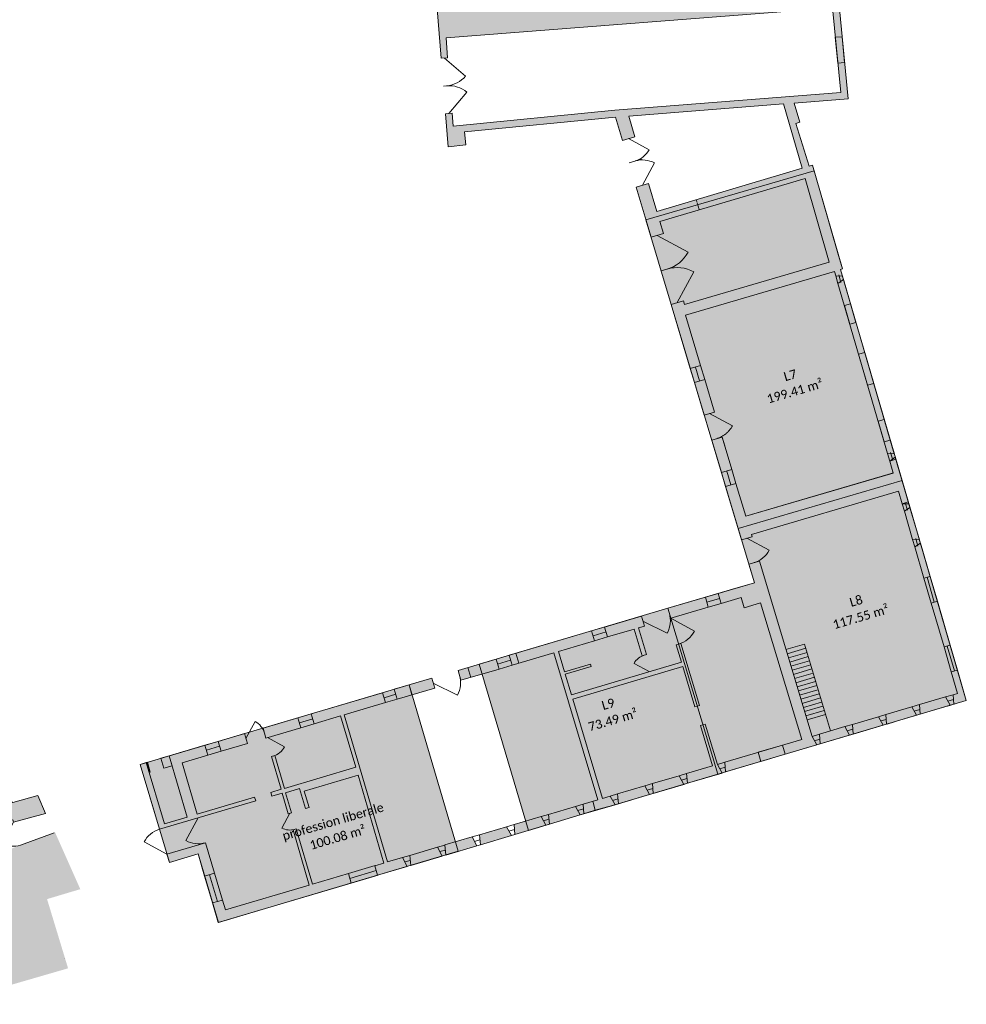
# Model space of a CAD drawing. Header units: centimetres. Extents: x 11703646 to 11712539, y 12092162 to 12100828.
# Tile 3 of 4: x 11708148 to 11712539, y 12092918 to 12097483. Entities that reach past the tile are written whole.
import ezdxf

# ---------------------------------------------------------------- set-up
doc = ezdxf.new("R2010")
doc.units = ezdxf.units.CM
doc.header["$LTSCALE"] = 5
doc.linetypes.add('Lijnpatroon-11', pattern=[1.058075, 0.705383, -0.352692])
for name, color, linetype, lineweight in [('_Nieuw-4 massa', 7, 'Continuous', 5), ('Bestaand-4 massa', 7, 'Continuous', 9), ('Tekst-beschrijving', 7, 'Lijnpatroon-11', 13)]:
    doc.layers.add(name, color=color, linetype=linetype, lineweight=lineweight)
doc.layers.add('Oppervlakte-netto', color=5, linetype='Continuous', lineweight=5, true_color=0x0000ff)
doc.styles.add('Corbel', font='txt')

msp = doc.modelspace()

# ---------------------------------------------------------------- hatches: boundary and pattern name
at = {"layer": '_Nieuw-4 massa', "linetype": 'Continuous', "lineweight": 0, "true_color": 0x324a9a}
for points in [[(11711931.4, 12097401.2), (11711943.1, 12097281.8), (11711975, 12097284.3), (11711963.3, 12097403.7)], [(11711973.5, 12096157.7), (11711998.7, 12096071.3), (11712027.2, 12096079.7), (11712002, 12096166)], [(11712039.4, 12095932.2), (11712081.4, 12095788.2), (11712109.9, 12095796.5), (11712067.9, 12095940.5)], [(11712130.2, 12095621.1), (11712158.3, 12095525.2), (11712186.7, 12095533.5), (11712158.7, 12095629.5)], [(11711574.2, 12094086.3), (11711586.8, 12094043.8), (11711699.2, 12094077.1), (11711686.4, 12094119.4)]]:
    msp.add_hatch(color=175, dxfattribs=at).paths.add_polyline_path(points)
at = {"layer": 'Bestaand-4 massa', "linetype": 'Continuous', "lineweight": 0, "transparency": 33554687}
for points in [[(11711791.3, 12096746.2), (11711903.5, 12096359.2), (11711232.3, 12096162.3), (11711227.2, 12096179.4), (11711169.7, 12096162.4), (11711258.9, 12095865.1), (11711306.8, 12095879.1), (11711236.3, 12096113.5), (11711927.2, 12096316.1), (11711933.4, 12096295), (11711964.6, 12096294.2), (11711955.7, 12096324.5), (11711964.4, 12096328.2), (11711825.2, 12096808), (11711810.2, 12096803.6), (11711748.8, 12097001), (11711767.1, 12097007.3), (11711740.9, 12097095.9), (11711991.5, 12097115.5), (11711947.4, 12097565.8), (11712038.6, 12097581.3), (11712030.1, 12097653.5), (11711935.7, 12097646.6), (11711880.1, 12098399.2), (11711962.5, 12098406.9), (11711962.5, 12098480.9), (11711854.4, 12098470.8), (11711826, 12098731.6), (11711578.2, 12098718.1), (11711506.4, 12099684.1), (11710220.2, 12099581.1), (11709435.2, 12099578.5), (11708892.7, 12099573.2), (11708893.2, 12099523.2), (11708985.2, 12099524.1), (11709025.2, 12098920.6), (11709071.2, 12098921.7), (11709069.8, 12098941.7), (11709213.6, 12098945.1), (11709211.4, 12098977.1), (11709067.7, 12098973.8), (11709031.3, 12099524.5), (11709438.5, 12099528.5), (11709474.6, 12098983.3), (11709345.5, 12098980.3), (11709347.7, 12098948.2), (11709476.7, 12098951.3), (11709478.1, 12098931.3), (11709523.1, 12098932.3), (11709481.6, 12099558.6), (11710221.8, 12099561.1), (11711488.8, 12099662.6), (11711562.2, 12098675.3), (11711811.8, 12098689), (11711833.9, 12098485.2), (11711467.9, 12098468.9), (11711474.6, 12098378.5), (11711848.2, 12098397.6), (11711902, 12097668.5), (11710303.6, 12097543.6), (11710241.4, 12098315.8), (11710388.3, 12098323.2), (11710380.5, 12098420.6), (11710014.8, 12098404.4), (11710020.9, 12098328.7), (11709970.2, 12098323.7), (11709974.3, 12098271.8), (11710025.1, 12098276.9), (11710051.6, 12097948.9), (11710127.1, 12097956.4), (11710143.5, 12097753), (11710068.1, 12097745.5), (11710103.8, 12097303.8), (11710133.3, 12097306.2), (11710125.9, 12097398), (11711918, 12097538.1), (11711956.5, 12097144.9), (11710908.9, 12097063), (11710158.7, 12096989.6), (11710154, 12097049), (11710124.1, 12097046.6), (11710136.3, 12096894), (11710217, 12096901.9), (11710212.1, 12096962.7), (11710912, 12097031.1), (11710944.1, 12096923), (11711001.6, 12096940.1), (11710973.1, 12097035.9), (11711691, 12097092), (11711777.4, 12096793.8), (11711104.2, 12096594.1), (11711065.8, 12096723.4), (11711008.3, 12096706.3), (11711077.3, 12096473.9), (11711134.8, 12096491), (11711118.3, 12096546.6)], [(11711969.3, 12096277.9), (11712205.1, 12095470.6), (11712174, 12095471.4), (11711943.5, 12096260.4)], [(11711278.2, 12095800.9), (11711323.5, 12095649.9), (11711371.5, 12095664), (11711326.1, 12095814.9)], [(11712209.9, 12095454.3), (11712184, 12095436.8), (11712200.3, 12095381.2), (11711516.7, 12095180.7), (11711470.9, 12095333), (11711423, 12095318.9), (11711497.2, 12095071.8), (11711545.2, 12095086), (11711542.3, 12095095.6), (11712224.8, 12095297.4), (11712241.9, 12095238.8), (11712273, 12095238)], [(11711422.6, 12093995.1), (11711845.2, 12094120.4), (11711823.6, 12094160), (11711579.2, 12094973), (11711531.2, 12094958.8), (11711557.1, 12094872.7), (11711388.1, 12094822.7), (11711401.7, 12094776.7), (11711494.2, 12094804), (11711508.6, 12094756.1), (11711585.3, 12094778.8), (11711775.6, 12094145.8), (11711419, 12094040.4)], [(11710764.9, 12093801.4), (11710761.5, 12093846.2), (11710830.1, 12093866.3), (11710625.4, 12094547.2), (11710432.2, 12094490.1), (11710418.6, 12094536.1), (11710801.2, 12094649.2), (11710814.8, 12094603.2), (11710647.4, 12094553.7), (11710675.9, 12094458.9), (11710795.8, 12094494.3), (11710798.7, 12094484.8), (11710678.8, 12094449.3), (11710707.6, 12094353.5), (11711217.8, 12094504.4), (11711193.6, 12094584.8), (11711215.7, 12094591.3), (11711302.1, 12094303.7), (11711280.1, 12094297), (11711223.8, 12094484.3), (11710713.6, 12094333.4), (11710852.1, 12093872.8), (11710887.2, 12093883.2), (11710910.1, 12093843.1)], [(11711245.6, 12093942.6), (11711406.3, 12093990.2), (11711384.4, 12094030.1), (11711328, 12094217.5), (11711306, 12094210.8), (11711362.3, 12094023.6), (11711242, 12093988.1)], [(11707797.3, 12092918), (11707949, 12092962), (11707731.9, 12093657.4), (11708115.7, 12093773.1), (11708118.9, 12093762.6), (11708268.4, 12093803.3), (11708231.8, 12093885.6), (11708116.1, 12093854), (11708087.9, 12093871.2), (11708040, 12093856.7), (11708044.9, 12093840.6), (11707659.2, 12093724.2), (11707882.3, 12092994.7), (11707783.4, 12092966)]]:
    msp.add_hatch(color=7, dxfattribs=at).paths.add_polyline_path(points)
at = {"layer": 'Bestaand-4 massa', "linetype": 'Continuous', "lineweight": 0}
for points in [[(11711403.7, 12095383.1), (11711358.3, 12095534), (11711406.3, 12095548.1), (11711451.7, 12095397.2)], [(11712321.5, 12095072), (11712277.8, 12095221.8), (11712252, 12095204.3), (11712290.4, 12095072.8)], [(11712342.8, 12094893.3), (11712300.5, 12095038.2), (11712326.3, 12095055.6), (11712371.3, 12094901.7)], [(11711154.8, 12094753.8), (11711328.7, 12094805.1), (11711342.3, 12094759.1), (11711168.6, 12094707.8)], [(11712464.3, 12094583), (11712404.9, 12094786.5), (11712376.5, 12094778.1), (11712435.9, 12094574.6)], [(11711032.3, 12094717.5), (11710979.8, 12094702), (11710861.6, 12094667.1), (11710875.2, 12094621), (11710998.4, 12094657.5), (11711035.6, 12094533.9), (11711055.7, 12094539.9), (11711018.6, 12094663.4), (11711046, 12094671.5)], [(11710358.2, 12094518.2), (11710181.7, 12094466.1), (11710195.3, 12094420.1), (11710371.8, 12094472.2)], [(11712481.2, 12094309.1), (11712478, 12094353.4), (11712498.7, 12094359.6), (11712469.5, 12094459.4), (11712498, 12094467.8), (11712539.3, 12094326.3)], [(11710059.9, 12094430.1), (11709885.4, 12094378.5), (11709899, 12094332.4), (11710073.5, 12094384)], [(11709500.5, 12094264.7), (11709831.7, 12094362.6), (11709845.3, 12094316.6), (11709654.1, 12094260.1), (11709855, 12093578), (11709923.4, 12093598.3), (11709945.7, 12093556.7), (11709808.5, 12093516.2), (11709795.4, 12093560.4), (11709837.7, 12093572.9), (11709717.9, 12093979.6), (11709468.6, 12093905.9), (11709490.9, 12093830.2), (11709473.6, 12093825.1), (11709446.2, 12093918.1), (11709382, 12093899.1), (11709409.4, 12093806.1), (11709394, 12093801.5), (11709365.8, 12093897.4), (11709317.8, 12093883.3), (11709312.7, 12093900.5), (11709360.7, 12093914.7), (11709316, 12094066.3), (11709331.4, 12094070.8), (11709376, 12093919.2), (11709706.9, 12094017.1), (11709636.8, 12094254.9), (11709514.1, 12094218.7)], [(11712324.9, 12094262.7), (11712464.9, 12094304.3), (11712443.5, 12094343.2), (11712321.7, 12094307.2)], [(11712169.6, 12094216.7), (11712308.6, 12094257.9), (11712287.1, 12094297), (11712166.3, 12094261.3)], [(11709277.1, 12094198.7), (11709290.6, 12094152.6), (11709452.7, 12094200.5), (11709439.1, 12094246.6)], [(11712014.3, 12094170.6), (11712153.3, 12094211.8), (11712131.8, 12094251.1), (11712011, 12094215.4)], [(11709069, 12094137.1), (11709082.6, 12094091.1), (11709204.3, 12094127.1), (11709190.7, 12094173.1)], [(11711858.1, 12094170.2), (11711976.4, 12094205.2), (11711998, 12094165.8), (11711861.5, 12094125.3)], [(11708706.8, 12094030.1), (11708796.7, 12093729.2), (11709243, 12093861.2), (11709237.9, 12093878.4), (11708971.3, 12093799.6), (11708901.3, 12094037.5), (11709021.2, 12094072.8), (11709007.6, 12094119), (11708841.6, 12094070.1), (11708925.3, 12093786), (11708820.3, 12093755), (11708735.6, 12094038.7)], [(11708735.6, 12094038.7), (11708740.4, 12094040), (11708753.9, 12093994.1), (11708749.3, 12093992.7)], [(11708802.7, 12094058.4), (11708816.2, 12094012.5), (11708855.2, 12094023.9), (11708841.6, 12094070.1)], [(11711086.5, 12093895.4), (11711083, 12093941.1), (11711207.5, 12093977.9), (11711229.3, 12093937.7)], [(11710921.7, 12093893.4), (11711047.4, 12093930.5), (11711070.2, 12093890.5), (11710926.4, 12093847.9)], [(11710605.2, 12093752.6), (11710601.5, 12093798.5), (11710727.1, 12093835.8), (11710748.6, 12093796.5)], [(11710445.1, 12093705.1), (11710441.3, 12093751.3), (11710567, 12093788.4), (11710588.9, 12093747.8)], [(11709088.6, 12093401.5), (11709102.2, 12093355.5), (11709491.5, 12093470.6), (11709416.1, 12093726.7), (11709431.4, 12093731.2), (11709506.9, 12093475.1), (11709672.8, 12093524.2), (11709685.8, 12093479.8), (11709069.4, 12093297), (11709042.5, 12093387.9)], [(11710285, 12093657.6), (11710281.2, 12093703.8), (11710406.8, 12093741), (11710428.8, 12093700.3)], [(11708831.2, 12093613.6), (11709010.4, 12093667.1), (11709052.2, 12093525.3), (11709006.1, 12093511.7), (11708975.7, 12093615), (11708842.7, 12093575.3)], [(11710124.9, 12093610.1), (11710121, 12093656.6), (11710246.7, 12093693.7), (11710268.7, 12093652.8)], [(11709961.9, 12093561.7), (11709958, 12093608.4), (11710086.5, 12093646.3), (11710108.6, 12093605.3)]]:
    msp.add_hatch(color=7, dxfattribs=at).paths.add_polyline_path(points)
at = {"layer": 'Bestaand-4 massa', "linetype": 'Continuous', "lineweight": 0, "true_color": 0x4c4c4c, "transparency": 33554623}
msp.add_hatch(color=251, dxfattribs=at).paths.add_polyline_path([(11708312.4, 12093714.9), (11708429.4, 12093451.8), (11708275.2, 12093405.7), (11708372.7, 12093084.8), (11707949, 12092962), (11707776.1, 12093516.2), (11708155.5, 12093656.8), (11708155.5, 12093656.8)])
at = {"layer": 'Oppervlakte-netto', "linetype": 'Continuous', "lineweight": 0, "true_color": 0x9a3830, "transparency": 33554585}
msp.add_hatch(color=17, dxfattribs=at).paths.add_polyline_path([(11711053.4, 12096554.3), (11711169.7, 12096162.4), (11711188.4, 12096099.9), (11711481.4, 12095124.5), (11712241.1, 12095347.2), (11711955.7, 12096324.5), (11711964.4, 12096328.2), (11711946.7, 12096389.3), (11711832.8, 12096781.9)])
at = {"layer": 'Oppervlakte-netto', "linetype": 'Continuous', "lineweight": 0, "true_color": 0x799463, "transparency": 33554585}
msp.add_hatch(color=75, dxfattribs=at).paths.add_polyline_path([(11711154.8, 12094753.8), (11711386.1, 12093984.2), (11712539.3, 12094326.3), (11712241.1, 12095347.2), (11711481.4, 12095124.5), (11711557.1, 12094872.7), (11711480.4, 12094850)])
at = {"layer": 'Oppervlakte-netto', "linetype": 'Continuous', "lineweight": 0, "true_color": 0xeeeeee}
msp.add_hatch(color=7, dxfattribs=at).paths.add_polyline_path([(11711386.1, 12093984.2), (11711154.8, 12094753.8), (11710280, 12094495.1), (11710508, 12093723.8), (11710605.2, 12093752.6), (11710783.7, 12093807.3), (11710818.3, 12093817.5), (11710898.8, 12093839.7)])
at = {"layer": 'Oppervlakte-netto', "linetype": 'Continuous', "lineweight": 0, "true_color": 0xff7f00, "transparency": 33554585}
msp.add_hatch(color=30, dxfattribs=at).paths.add_polyline_path([(11708706.8, 12094030.1), (11708842.7, 12093575.3), (11708975.7, 12093615), (11709070.3, 12093297.2), (11710182.6, 12093627.2), (11709954.2, 12094398.8)])

# ---------------------------------------------------------------- linework, layer by layer
at = {"layer": '_Nieuw-4 massa', "flags": 128}
for points in [[(11711931.4, 12097401.2), (11711943.1, 12097281.8), (11711975, 12097284.3), (11711963.3, 12097403.7)], [(11711973.5, 12096157.7), (11711998.7, 12096071.3), (11712027.2, 12096079.7), (11712002, 12096166)], [(11712039.4, 12095932.2), (11712081.4, 12095788.2), (11712109.9, 12095796.5), (11712067.9, 12095940.5)], [(11712130.2, 12095621.1), (11712158.3, 12095525.2), (11712186.7, 12095533.5), (11712158.7, 12095629.5)], [(11711574.2, 12094086.3), (11711586.8, 12094043.8), (11711699.2, 12094077.1), (11711686.4, 12094119.4)]]:
    msp.add_lwpolyline(points, close=True, dxfattribs=at)
at = {"layer": 'Bestaand-4 massa'}
for p, q in [((11710143.6, 12097177.6), (11710113.7, 12097175.2)), ((11710158.7, 12096989.6), (11710908.9, 12097063)), ((11711810.2, 12096803.6), (11711748.8, 12097001)), ((11710131.4, 12096954.8), (11710132.1, 12096954.9)), ((11711181, 12096335.2), (11711123.5, 12096318.1)), ((11711933.4, 12096295), (11711943.5, 12096260.4)), ((11711947.7, 12096299.2), (11711957.7, 12096264.6)), ((11711961.9, 12096303.3), (11711972, 12096268.8)), ((11711258.9, 12095865.1), (11711278.2, 12095800.9)), ((11711282.8, 12095872.1), (11711302.1, 12095807.9)), ((11711306.8, 12095879.1), (11711326.1, 12095814.9)), ((11711312.7, 12095685.7), (11711312.7, 12095685.7)), ((11711406.3, 12095548.1), (11711418.7, 12095506.8)), ((11712174, 12095471.4), (11712184, 12095436.8)), ((11712188.2, 12095475.6), (11712198.3, 12095441)), ((11712202.4, 12095479.7), (11712212.5, 12095445.2)), ((11711403.7, 12095383.1), (11711423, 12095318.9)), ((11711427.7, 12095390.1), (11711447, 12095326)), ((11711451.7, 12095397.2), (11711470.9, 12095333)), ((11712224.8, 12095297.4), (11711542.3, 12095095.6)), ((11712270.3, 12095247.2), (11712241.9, 12095238.8)), ((11712241.9, 12095238.8), (11712252, 12095204.3)), ((11712266.2, 12095208.5), (11712256.1, 12095243)), ((11712270.3, 12095247.2), (11712280.4, 12095212.7)), ((11711542.3, 12095095.6), (11711545.2, 12095086)), ((11712318.8, 12095081.2), (11712328.9, 12095046.6)), ((11712290.4, 12095072.8), (11712300.5, 12095038.2)), ((11712304.6, 12095077), (11712314.7, 12095042.4)), ((11711531.2, 12094958.8), (11711557.1, 12094872.7)), ((11712371.3, 12094901.7), (11712342.8, 12094893.3)), ((11712371.3, 12094901.7), (11712404.9, 12094786.5)), ((11712342.8, 12094893.3), (11712376.5, 12094778.1)), ((11712357, 12094897.5), (11712390.7, 12094782.3)), ((11711328.7, 12094805.1), (11711388.1, 12094822.7)), ((11711335.5, 12094782.1), (11711394.9, 12094799.7)), ((11711342.3, 12094759.1), (11711401.7, 12094776.7)), ((11711494.2, 12094804), (11711508.6, 12094756.1)), ((11711585.3, 12094778.8), (11711508.6, 12094756.1)), ((11711016.9, 12094713), (11710979.8, 12094702)), ((11710794.7, 12094647.3), (11710859, 12094666.3)), ((11710808, 12094626.2), (11710868.4, 12094644.1)), ((11710861.6, 12094667.1), (11710875.4, 12094621.1)), ((11710998.4, 12094657.5), (11711035.6, 12094533.9)), ((11711030.5, 12094667), (11711018.6, 12094663.4)), ((11711018.6, 12094663.4), (11711030.5, 12094667)), ((11711018.6, 12094663.4), (11711055.7, 12094539.9)), ((11710814.8, 12094603.2), (11710875.2, 12094621)), ((11711215.7, 12094591.3), (11711193.6, 12094584.8)), ((11711195.1, 12094581.1), (11711194.7, 12094581)), ((11711789, 12094587.7), (11711702.7, 12094562.2)), ((11711789, 12094587.7), (11711909.9, 12094185.5)), ((11712464.3, 12094583), (11712498, 12094467.8)), ((11710385.2, 12094526.2), (11710449.5, 12094545.2)), ((11710449.5, 12094545.2), (11710463.3, 12094499.3)), ((11711055.7, 12094539.9), (11711035.6, 12094533.9)), ((11711794.6, 12094568.5), (11711708.4, 12094543)), ((11711800.3, 12094549.4), (11711714.2, 12094523.9)), ((11712435.9, 12094574.6), (11712469.5, 12094459.4)), ((11712450.1, 12094578.8), (11712483.8, 12094463.6)), ((11710365, 12094495.2), (11710425.4, 12094513.1)), ((11710371.8, 12094472.2), (11710432.2, 12094490.1)), ((11711217.8, 12094504.4), (11710707.6, 12094353.5)), ((11710795.8, 12094494.3), (11710798.7, 12094484.8)), ((11711806, 12094530.2), (11711719.9, 12094504.7)), ((11711811.6, 12094511), (11711725.7, 12094485.6)), ((11711817.3, 12094491.8), (11711731.4, 12094466.4)), ((11710240.9, 12094433.5), (11710227.3, 12094479.6)), ((11710798.7, 12094484.8), (11710678.8, 12094449.3)), ((11711823, 12094472.6), (11711737.2, 12094447.3)), ((11711828.7, 12094453.5), (11711743, 12094428.1)), ((11709890, 12094379.8), (11709954.2, 12094398.8)), ((11709954.2, 12094398.8), (11709968, 12094352.9)), ((11710073.5, 12094384.1), (11710059.9, 12094430.1)), ((11711834.3, 12094434.3), (11711748.7, 12094409)), ((11711840, 12094415.1), (11711754.5, 12094389.8)), ((11709831.7, 12094362.6), (11709845.5, 12094316.6)), ((11709838.5, 12094339.6), (11709892.3, 12094355.3)), ((11711845.7, 12094395.9), (11711760.2, 12094370.7)), ((11711851.3, 12094376.7), (11711766, 12094351.5)), ((11711857, 12094357.6), (11711771.7, 12094332.4)), ((11712443.5, 12094343.2), (11712478, 12094353.4)), ((11709845.5, 12094316.6), (11709899, 12094332.4)), ((11711862.7, 12094338.4), (11711777.5, 12094313.2)), ((11711868.3, 12094319.2), (11711783.3, 12094294)), ((11712287.1, 12094297), (11712321.7, 12094307.2)), ((11712452.4, 12094300.6), (11712486.9, 12094310.8)), ((11712454.2, 12094323.7), (11712479.6, 12094331.2)), ((11709439.1, 12094246.6), (11709500.5, 12094264.7)), ((11711280.1, 12094297), (11711302.1, 12094303.7)), ((11711874, 12094300), (11711789, 12094274.9)), ((11711879.7, 12094280.8), (11711794.8, 12094255.7)), ((11711885.4, 12094261.7), (11711800.5, 12094236.6)), ((11712131.8, 12094251.1), (11712166.3, 12094261.3)), ((11712297.9, 12094277.5), (11712323.3, 12094285)), ((11712308.6, 12094257.9), (11712324.9, 12094262.7)), ((11709445.9, 12094223.5), (11709507.3, 12094241.7)), ((11709452.7, 12094200.5), (11709514.1, 12094218.7)), ((11711306, 12094210.8), (11711328, 12094217.5)), ((11711976.4, 12094205.2), (11712011, 12094215.4)), ((11712142.5, 12094231.5), (11712168, 12094239)), ((11712172.4, 12094217.5), (11712206.9, 12094227.7)), ((11711823.6, 12094160), (11711858.1, 12094170.2)), ((11711987.2, 12094185.5), (11712012.6, 12094193)), ((11711998, 12094165.8), (11712014.3, 12094170.6)), ((11709007.6, 12094119), (11709069, 12094137.1)), ((11711834.4, 12094140.2), (11711859.8, 12094147.7)), ((11711845.2, 12094120.4), (11711861.5, 12094125.3)), ((11709014.4, 12094095.9), (11709075.8, 12094114.1)), ((11709021.2, 12094072.8), (11709082.6, 12094091.1)), ((11708925.3, 12093786), (11708841.7, 12094069.9)), ((11708971.3, 12093799.6), (11708901.3, 12094037.5)), ((11711384.5, 12094030.2), (11711419, 12094040.4)), ((11711207.5, 12093977.9), (11711242, 12093988.1)), ((11711395.3, 12094010.2), (11711420.8, 12094017.7)), ((11708720.6, 12093984.1), (11708720.4, 12093984)), ((11711047.4, 12093930.5), (11711083, 12093941.1)), ((11711216.2, 12093957.3), (11711243.8, 12093965.3)), ((11711229.3, 12093937.7), (11711245.6, 12093942.6)), ((11711058.8, 12093910.5), (11711084.8, 12093918.2)), ((11711070.2, 12093890.5), (11711086.5, 12093895.4)), ((11710818.3, 12093817.5), (11710806.1, 12093859.2)), ((11710887.2, 12093883.2), (11710921.7, 12093893.4)), ((11710898.6, 12093863.1), (11710924.1, 12093870.6)), ((11709409.4, 12093806.1), (11709394, 12093801.5)), ((11709762.3, 12093829.1), (11709762.3, 12093829)), ((11710727.1, 12093835.8), (11710761.5, 12093846.2)), ((11710737.9, 12093816.2), (11710763.2, 12093823.8)), ((11710910.1, 12093843.1), (11710926.4, 12093847.9)), ((11708925.3, 12093786), (11708820.3, 12093755)), ((11710567, 12093788.4), (11710601.5, 12093798.5)), ((11710577.9, 12093768.1), (11710603.3, 12093775.7)), ((11710748.6, 12093796.5), (11710764.9, 12093801.4)), ((11709431.4, 12093731.2), (11709416.1, 12093726.7)), ((11710406.8, 12093741), (11710441.3, 12093751.2)), ((11710417.8, 12093720.6), (11710443.2, 12093728.1)), ((11710588.9, 12093747.8), (11710605.2, 12093752.6)), ((11709010.4, 12093667.1), (11708831.2, 12093613.6)), ((11710246.7, 12093693.7), (11710281.2, 12093703.8)), ((11710257.7, 12093673.2), (11710283.1, 12093680.7)), ((11710428.8, 12093700.3), (11710445.1, 12093705.1)), ((11710086.5, 12093646.3), (11710121, 12093656.5)), ((11710097.6, 12093625.8), (11710123, 12093633.3)), ((11710142.4, 12093615.3), (11710176.9, 12093625.5)), ((11710268.7, 12093652.8), (11710285, 12093657.6)), ((11709923.4, 12093598.3), (11709958, 12093608.4)), ((11709934.4, 12093577.8), (11709960, 12093585.1)), ((11709983.1, 12093567.7), (11710017.4, 12093578.2)), ((11709672.8, 12093524.2), (11709797.4, 12093561)), ((11709679.3, 12093502), (11709802, 12093538.3)), ((11709006.1, 12093511.7), (11709042.5, 12093387.9)), ((11709029.1, 12093518.5), (11709065.6, 12093394.7)), ((11709052.2, 12093525.3), (11709088.6, 12093401.5)), ((11709685.8, 12093479.8), (11709810.4, 12093516.8)), ((11709115.4, 12093310.5), (11709115.4, 12093310.6)), ((11708354.7, 12093131.6), (11708354.1, 12093131.4))]:
    msp.add_line(p, q, dxfattribs=at)
at = {"layer": 'Bestaand-4 massa', "linetype": 'Continuous', "lineweight": 9, "flags": 128}
msp.add_lwpolyline([(11710068.1, 12097745.5), (11710103.8, 12097303.8), (11710133.3, 12097306.2), (11710125.9, 12097398), (11711918, 12097538.1), (11711956.5, 12097144.9), (11710908.9, 12097063), (11710158.7, 12096989.6), (11710154, 12097049), (11710124.1, 12097046.6), (11710136.3, 12096894), (11710217, 12096901.9), (11710212.1, 12096962.7), (11710912, 12097031.1), (11710944.1, 12096923), (11711001.6, 12096940.1), (11710973.1, 12097035.9), (11711691, 12097092), (11711777.4, 12096793.8), (11711104.2, 12096594.1), (11711065.8, 12096723.4), (11711008.3, 12096706.3), (11711077.3, 12096473.9), (11711134.8, 12096491), (11711118.3, 12096546.6), (11711791.3, 12096746.2), (11711903.5, 12096359.2), (11711232.3, 12096162.3), (11711227.2, 12096179.4), (11711169.7, 12096162.4), (11711258.9, 12095865.1), (11711306.8, 12095879.1), (11711236.3, 12096113.5), (11711927.2, 12096316.1), (11711933.4, 12096295), (11711964.6, 12096294.2), (11711955.7, 12096324.5), (11711964.4, 12096328.2), (11711825.2, 12096808), (11711810.2, 12096803.6), (11711748.8, 12097001), (11711767.1, 12097007.3), (11711740.9, 12097095.9), (11711991.5, 12097115.5), (11711947.4, 12097565.8)], dxfattribs=at)
at = {"layer": 'Bestaand-4 massa', "flags": 128}
for points in [[(11710118.3, 12097305), (11710216.6, 12097221.4, -0.198912), (11710128.7, 12097176.4)], [(11710139, 12097047.8), (11710222.6, 12097146.1, 0.198912), (11710128.7, 12097176.4)], [(11710972.8, 12096931.5), (11711067.7, 12096880, -0.198912), (11711003.5, 12096828)], [(11711037.1, 12096714.9), (11711093.4, 12096818.6, 0.198912), (11711003.5, 12096828)], [(11711106, 12096482.5), (11711248.9, 12096405, -0.198912), (11711152.2, 12096326.7)], [(11711198.4, 12096170.9), (11711275.9, 12096313.7, 0.198912), (11711152.2, 12096326.7)], [(11711521.2, 12095078.9), (11711625, 12095022.9, -0.198912), (11711555, 12094965.9)], [(11711039.1, 12094694.5), (11711152.1, 12094639.4, 0.198912), (11711161.7, 12094730.8)], [(11711168.6, 12094707.8), (11711278.7, 12094648.6, -0.198912), (11711204.6, 12094588.1)], [(11711068.7, 12094460.3), (11710998.2, 12094498.2, -0.198912), (11711045.6, 12094536.9)], [(11710066.7, 12094407.1), (11710178.9, 12094351.7, 0.198912), (11710188.5, 12094443.1)], [(11709197.5, 12094150.1), (11709240.5, 12094229.2, -0.198912), (11709283.8, 12094175.6)], [(11709298.3, 12094154.9), (11709377.3, 12094111.8, -0.198912), (11709323.7, 12094068.5)], [(11709401.7, 12093803.8), (11709364.4, 12093735.3, 0.198912), (11709423.7, 12093729)], [(11708118.9, 12093762.6), (11708066.2, 12093664, 0.198912), (11708151.3, 12093655.6)], [(11708976.4, 12093782.4), (11708919, 12093676.9, 0.198912), (11709010.4, 12093667.1)], [(11708831.2, 12093613.6), (11708725.1, 12093670.9, -0.198912), (11708796.7, 12093729.2)]]:
    msp.add_lwpolyline(points, format="xyb", dxfattribs=at)
at = {"layer": 'Bestaand-4 massa', "linetype": 'Continuous', "lineweight": 9, "flags": 128}
for points in [[(11711969.3, 12096277.9), (11712205.1, 12095470.6), (11712174, 12095471.4), (11711943.5, 12096260.4)], [(11711278.2, 12095800.9), (11711323.5, 12095649.9), (11711371.5, 12095664), (11711326.1, 12095814.9)], [(11711403.7, 12095383.1), (11711358.3, 12095534), (11711406.3, 12095548.1), (11711451.7, 12095397.2)], [(11712209.9, 12095454.3), (11712184, 12095436.8), (11712200.3, 12095381.2), (11711516.7, 12095180.7), (11711470.9, 12095333), (11711423, 12095318.9), (11711497.2, 12095071.8), (11711545.2, 12095086), (11711542.3, 12095095.6), (11712224.8, 12095297.4), (11712241.9, 12095238.8), (11712273, 12095238)], [(11712321.5, 12095072), (11712277.8, 12095221.8), (11712252, 12095204.3), (11712290.4, 12095072.8)], [(11712342.8, 12094893.3), (11712300.5, 12095038.2), (11712326.3, 12095055.6), (11712371.3, 12094901.7)], [(11711422.6, 12093995.1), (11711845.2, 12094120.4), (11711823.6, 12094160), (11711823.6, 12094160), (11711579.2, 12094973), (11711531.2, 12094958.8), (11711557.1, 12094872.7), (11711388.1, 12094822.7), (11711401.7, 12094776.7), (11711494.2, 12094804), (11711508.6, 12094756.1), (11711585.3, 12094778.8), (11711775.6, 12094145.8), (11711419, 12094040.4)], [(11711154.8, 12094753.8), (11711328.7, 12094805.1), (11711342.3, 12094759.1), (11711168.6, 12094707.8)], [(11712464.3, 12094583), (11712404.9, 12094786.5), (11712376.5, 12094778.1), (11712435.9, 12094574.6)], [(11711032.3, 12094717.5), (11710979.8, 12094702), (11710861.6, 12094667.1), (11710875.2, 12094621), (11710998.4, 12094657.5), (11711035.6, 12094533.9), (11711055.7, 12094539.9), (11711018.6, 12094663.4), (11711046, 12094671.5)], [(11710764.9, 12093801.4), (11710761.5, 12093846.2), (11710830.1, 12093866.3), (11710625.4, 12094547.2), (11710432.2, 12094490.1), (11710418.6, 12094536.1), (11710801.2, 12094649.2), (11710814.8, 12094603.2), (11710647.4, 12094553.7), (11710675.9, 12094458.9), (11710795.8, 12094494.3), (11710798.7, 12094484.8), (11710678.8, 12094449.3), (11710707.6, 12094353.5), (11711217.8, 12094504.4), (11711193.6, 12094584.8), (11711215.7, 12094591.3), (11711302.1, 12094303.7), (11711280.1, 12094297), (11711223.8, 12094484.3), (11710713.6, 12094333.4), (11710852.1, 12093872.8), (11710887.2, 12093883.2), (11710910.1, 12093843.1)], [(11710358.2, 12094518.2), (11710181.7, 12094466.1), (11710195.3, 12094420.1), (11710371.8, 12094472.2)], [(11712481.2, 12094309.1), (11712478, 12094353.4), (11712498.7, 12094359.6), (11712469.5, 12094459.4), (11712498, 12094467.8), (11712539.3, 12094326.3)], [(11710059.9, 12094430.1), (11709885.4, 12094378.5), (11709899, 12094332.4), (11710073.5, 12094384)], [(11709500.5, 12094264.7), (11709831.7, 12094362.6), (11709845.3, 12094316.6), (11709654.1, 12094260.1), (11709855, 12093578), (11709923.4, 12093598.3), (11709923.4, 12093598.3), (11709945.7, 12093556.7), (11709808.5, 12093516.2), (11709795.4, 12093560.4), (11709837.7, 12093572.9), (11709717.9, 12093979.6), (11709468.6, 12093905.9), (11709490.9, 12093830.2), (11709473.6, 12093825.1), (11709446.2, 12093918.1), (11709382, 12093899.1), (11709409.4, 12093806.1), (11709394, 12093801.5), (11709365.8, 12093897.4), (11709317.8, 12093883.3), (11709312.7, 12093900.5), (11709360.7, 12093914.7), (11709316, 12094066.3), (11709331.4, 12094070.8), (11709376, 12093919.2), (11709706.9, 12094017.1), (11709636.8, 12094254.9), (11709514.1, 12094218.7)], [(11712324.9, 12094262.7), (11712464.9, 12094304.3), (11712443.5, 12094343.2), (11712321.7, 12094307.2)], [(11712169.6, 12094216.7), (11712308.6, 12094257.9), (11712287.1, 12094297), (11712166.3, 12094261.3)], [(11709277.1, 12094198.7), (11709290.6, 12094152.6), (11709452.7, 12094200.5), (11709439.1, 12094246.6)], [(11711245.6, 12093942.6), (11711406.3, 12093990.2), (11711384.4, 12094030.1), (11711328, 12094217.5), (11711306, 12094210.8), (11711362.3, 12094023.6), (11711242, 12093988.1)], [(11712014.3, 12094170.6), (11712153.3, 12094211.8), (11712131.8, 12094251.1), (11712011, 12094215.4)], [(11709069, 12094137.1), (11709082.6, 12094091.1), (11709204.3, 12094127.1), (11709190.7, 12094173.1)], [(11711858.1, 12094170.2), (11711976.4, 12094205.2), (11711998, 12094165.8), (11711861.5, 12094125.3)], [(11708706.8, 12094030.1), (11708796.7, 12093729.2), (11709243, 12093861.2), (11709237.9, 12093878.4), (11708971.3, 12093799.6), (11708901.3, 12094037.5), (11709021.2, 12094072.8), (11709007.6, 12094119), (11708841.6, 12094070.1), (11708925.3, 12093786), (11708820.3, 12093755), (11708735.6, 12094038.7)], [(11711086.5, 12093895.4), (11711083, 12093941.1), (11711207.5, 12093977.9), (11711229.3, 12093937.7)], [(11710921.7, 12093893.4), (11711047.4, 12093930.5), (11711070.2, 12093890.5), (11710926.4, 12093847.9)], [(11707797.3, 12092918), (11707949, 12092962), (11707731.9, 12093657.4), (11708115.7, 12093773.1), (11708118.9, 12093762.6), (11708268.4, 12093803.3), (11708231.8, 12093885.6), (11708116.1, 12093854), (11708087.9, 12093871.2), (11708040, 12093856.7), (11708044.9, 12093840.6), (11707659.2, 12093724.2), (11707882.3, 12092994.7), (11707783.4, 12092966)], [(11710605.2, 12093752.6), (11710601.5, 12093798.5), (11710727.1, 12093835.8), (11710748.6, 12093796.5)], [(11710445.1, 12093705.1), (11710441.3, 12093751.3), (11710567, 12093788.4), (11710588.9, 12093747.8)], [(11709088.6, 12093401.5), (11709102.2, 12093355.5), (11709491.5, 12093470.6), (11709416.1, 12093726.7), (11709431.4, 12093731.2), (11709506.9, 12093475.1), (11709672.8, 12093524.2), (11709685.8, 12093479.8), (11709069.4, 12093297), (11709042.5, 12093387.9)], [(11710285, 12093657.6), (11710281.2, 12093703.8), (11710406.8, 12093741), (11710428.8, 12093700.3)], [(11708831.2, 12093613.6), (11709010.4, 12093667.1), (11709052.2, 12093525.3), (11709006.1, 12093511.7), (11708975.7, 12093615), (11708842.7, 12093575.3)], [(11710124.9, 12093610.1), (11710121, 12093656.6), (11710246.7, 12093693.7), (11710268.7, 12093652.8)], [(11709961.9, 12093561.7), (11709958, 12093608.4), (11710086.5, 12093646.3), (11710108.6, 12093605.3)]]:
    msp.add_lwpolyline(points, close=True, dxfattribs=at)
at = {"layer": 'Bestaand-4 massa', "flags": 128}
for points in [[(11708735.6, 12094038.7), (11708740.4, 12094040), (11708753.9, 12093994.1), (11708749.3, 12093992.7)], [(11708802.7, 12094058.4), (11708816.2, 12094012.5), (11708855.2, 12094023.9), (11708841.6, 12094070.1)]]:
    msp.add_lwpolyline(points, close=True, dxfattribs=at)
at = {"layer": 'Bestaand-4 massa', "transparency": 33554687}
for points in [[(11711032.3, 12096836.5, 9854.7), (11710974.8, 12096819.5, 0)], [(11711987.7, 12096109.8, 9907.4), (11711987.5, 12096109.7, 9907.4)], [(11711306.8, 12095879.1, 10088.1), (11711258.8, 12095865, 10098.3)], [(11711326.1, 12095814.9, 10088), (11711278.1, 12095800.9, 10098.2)], [(11711371.5, 12095664, 10053.4), (11711323.5, 12095649.9, 10063.6)], [(11711406.3, 12095548.1, 10053.2), (11711358.3, 12095534, 10063.4)], [(11712212.5, 12095445.2, 9901.5), (11712184, 12095436.8, 9907.6)], [(11711451.7, 12095397.2, 10053.5), (11711403.7, 12095383.1, 10063.7)], [(11712201.3, 12095381.5, 9907.4), (11711516.7, 12095180.7, 10053.2)], [(11711470.9, 12095333, 10053.4), (11711423, 12095318.9, 10063.6)], [(11711497.2, 12095071.8, 9808.2), (11711545.2, 12095086, 9806.7)], [(11711531.2, 12094958.8, 9808.2), (11711579.2, 12094973, 9806.7)], [(11708151.3, 12093655.6, 9929.4), (11708308.3, 12093713.7, 9929.4)]]:
    msp.add_polyline3d(points, dxfattribs=at)
at = {"layer": 'Bestaand-4 massa'}
msp.add_polyline3d([(11711347.5, 12095656.9, -0.6), (11711454, 12095599.6, -0.6), (11711452.6, 12095597, -0.6), (11711451.1, 12095594.5, -0.6), (11711449.5, 12095591.9, -0.6), (11711447.9, 12095589.5, -0.6), (11711446.2, 12095587, -0.6), (11711444.5, 12095584.6, -0.6), (11711442.7, 12095582.3, -0.6), (11711440.8, 12095579.9, -0.6), (11711438.9, 12095577.7, -0.6), (11711436.9, 12095575.5, -0.6), (11711434.9, 12095573.3, -0.6), (11711432.8, 12095571.2, -0.6), (11711430.7, 12095569.1, -0.6), (11711428.5, 12095567.1, -0.6), (11711426.3, 12095565.1, -0.6), (11711424, 12095563.2, -0.6), (11711421.7, 12095561.4, -0.6), (11711419.3, 12095559.6, -0.6), (11711416.9, 12095557.8, -0.6), (11711414.4, 12095556.2, -0.6), (11711411.9, 12095554.5, -0.6), (11711409.4, 12095553, -0.6), (11711406.8, 12095551.5, -0.6), (11711404.2, 12095550.1, -0.6), (11711401.6, 12095548.7, -0.6), (11711398.9, 12095547.4, -0.6), (11711396.2, 12095546.2, -0.6), (11711393.5, 12095545, -0.6), (11711390.7, 12095543.9, -0.6), (11711387.9, 12095542.9, -0.6), (11711385.1, 12095542, -0.6), (11711382.3, 12095541.1, -0.6)], dxfattribs=at)
at = {"layer": 'Oppervlakte-netto', "linetype": 'Continuous', "lineweight": 9, "flags": 128}
for points in [[(11711053.4, 12096554.3), (11711169.7, 12096162.4), (11711169.7, 12096162.4), (11711188.4, 12096099.9), (11711481.4, 12095124.5), (11712241.1, 12095347.2), (11711955.7, 12096324.5), (11711964.4, 12096328.2), (11711946.7, 12096389.3), (11711832.8, 12096781.9)], [(11711154.8, 12094753.8), (11711386.1, 12093984.2), (11712539.3, 12094326.3), (11712241.1, 12095347.2), (11711481.4, 12095124.5), (11711557.1, 12094872.7), (11711480.4, 12094850)]]:
    msp.add_lwpolyline(points, close=True, dxfattribs=at)
at = {"layer": 'Oppervlakte-netto', "flags": 128}
for points in [[(11711386.1, 12093984.2), (11711154.8, 12094753.8), (11710280, 12094495.1), (11710508, 12093723.8), (11710605.2, 12093752.6), (11710783.7, 12093807.3), (11710818.3, 12093817.5), (11710898.8, 12093839.7)], [(11708706.8, 12094030.1), (11708842.7, 12093575.3), (11708975.7, 12093615), (11709070.3, 12093297.2), (11710182.6, 12093627.2), (11709954.2, 12094398.8)]]:
    msp.add_lwpolyline(points, close=True, dxfattribs=at)
at = {"layer": 'Tekst-beschrijving'}
msp.add_line((11711286.3, 12096648.1), (11711300.4, 12096600.6), dxfattribs=at)

# ---------------------------------------------------------------- texts
at = {"layer": 'Tekst-beschrijving', "color": 16, "true_color": 0x800000, "char_height": 41.424, "attachment_point": 2, "rotation": 16.2812, "line_spacing_factor": 1.11738, "style": 'Corbel'}
for s, insert in [('L7\\P199.41 m²{\\H0.2778x; }{\\fArialUnicodeMS|b0|i0|c0|p0;\\H0.3044x;\\P}{\\fArial|b0|i0|c0|p0;\\H0.5479x; }', (11711716.7, 12095854.5)), ('L8\\P117.55 m²{\\H0.2778x; }{\\fArialUnicodeMS|b0|i0|c0|p0;\\H0.3044x;\\P}{\\fArial|b0|i0|c0|p0;\\H0.5479x; }', (11712022.3, 12094808.2)), ('L9\\P73.49 m²{\\H0.2778x; }{\\fArialUnicodeMS|b0|i0|c0|p0;\\H0.3044x;\\P}{\\fArial|b0|i0|c0|p0;\\H0.5479x; }', (11710872.3, 12094329.9)), ('profession liberale\\P100.08 m²{\\H0.2778x; }{\\fArialUnicodeMS|b0|i0|c0|p0;\\H0.3044x;\\P}{\\fArial|b0|i0|c0|p0;\\H0.5479x; }', (11709595.7, 12093785.4))]:
    msp.add_mtext(s, dxfattribs=dict(at, insert=insert))

doc.saveas('drawing.dxf')
